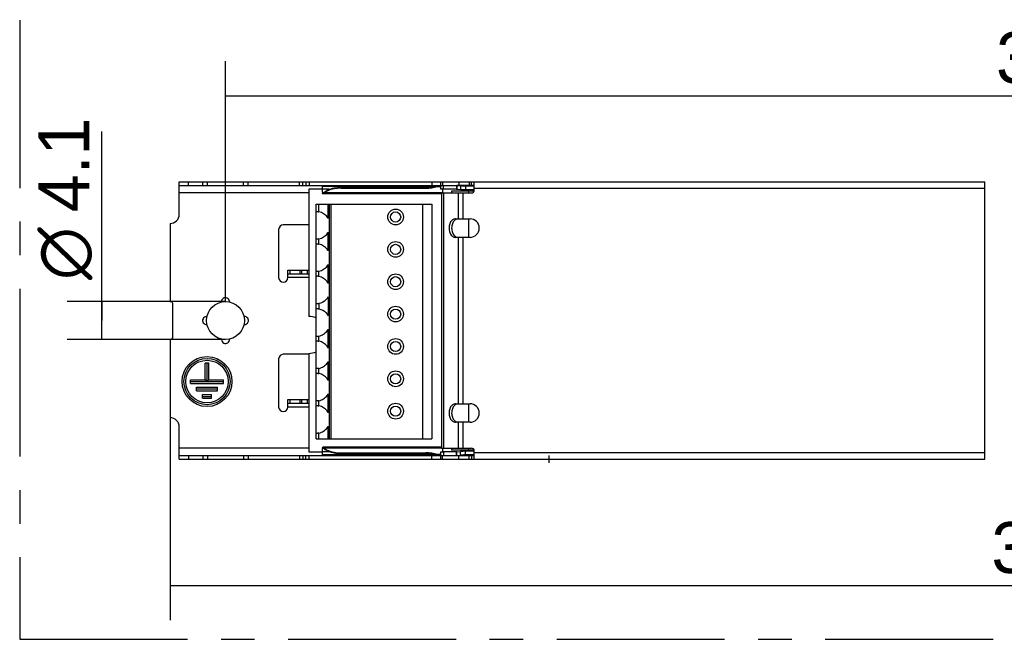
# Model space of a CAD drawing. Header units: millimetres. Extents: x 0 to 210, y 0 to 297.
# Tile 3 of 18: x 51 to 94, y 118 to 145. Entities that reach past the tile are written whole.
import ezdxf
from ezdxf.enums import TextEntityAlignment as Align

# ---------------------------------------------------------------- set-up
doc = ezdxf.new("R2010")
doc.units = ezdxf.units.MM
doc.header["$LTSCALE"] = 19.36
doc.linetypes.add('CENTER', pattern=[0.6, 0.375, -0.075, 0.075, -0.075])
doc.layers.get('0').update_dxf_attribs({"linetype": 'CONTINUOUS'})
doc.layers.add('DEFAULT_1', color=7, linetype='CENTER')
doc.layers.add('Z_DIM_2D', color=7, linetype='CONTINUOUS')
doc.styles.add('TEXTSTYLE_3', font='tridonic-metric-print-light.otf')
doc.styles.add('TEXTSTYLE_4', font='gdt', dxfattribs={"width": 0.7})
doc.dimstyles.new('DIMSTYLE_1', dxfattribs={"dimtxt": 2.2, "dimasz": 3.5, "dimexe": 1.5, "dimexo": 0, "dimgap": 0.55, "dimtad": 1, "dimdec": 4, "dimlfac": 2.5, "dimdsep": 46, "dimtxsty": 'TEXTSTYLE_3', "dimblk": '_FILLED', "dimblk1": '_FILLED', "dimblk2": '_FILLED', "dimcen": 0.09, "dimclrt": 5, "dimadec": 4, "dimazin": 2, "dimtp": 0.5, "dimtm": 0.5, "dimtfac": 1, "dimtdec": 4, "dimtofl": 0, "dimtmove": 0, "dimatfit": 3, "dimldrblk": '_FILLED', "dimfxl": 1, "dimtolj": 1, "dimarcsym": 0})
doc.dimstyles.new('DIMSTYLE_2', dxfattribs={"dimtxt": 2.2, "dimasz": 3.5, "dimexe": 1.5, "dimexo": 0, "dimgap": 0.55, "dimtad": 1, "dimdec": 4, "dimlfac": 2.5, "dimdsep": 46, "dimtxsty": 'TEXTSTYLE_3', "dimblk": '_FILLED', "dimblk1": '_FILLED', "dimblk2": '_FILLED', "dimcen": 0.09, "dimclrt": 5, "dimadec": 4, "dimazin": 2, "dimtp": 0.1, "dimtm": 0.1, "dimtfac": 1, "dimtdec": 4, "dimtofl": 0, "dimtmove": 0, "dimatfit": 3, "dimldrblk": '_FILLED', "dimfxl": 1, "dimtolj": 1, "dimarcsym": 0})

# ---------------------------------------------------------------- blocks, each defined once
blk = doc.blocks.new('*D0')
at = {"layer": 'Z_DIM_2D', "color": 2, "linetype": 'CONTINUOUS'}
for p, q in [((57.47, 127.334), (57.47, 118.565)), ((133.447, 127.334), (133.447, 118.565)), ((57.47, 120.065), (95.459, 120.065)), ((133.447, 120.065), (95.459, 120.065))]:
    blk.add_line(p, q, dxfattribs=at)
at = {"layer": 'Z_DIM_2D', "color": 5, "linetype": 'CONTINUOUS', "style": 'TEXTSTYLE_3'}
blk.add_text('360', height=2.2, dxfattribs=at).set_placement((95.459, 120.615), align=Align.CENTER)
blk = doc.blocks.new('_FILLED')
at = {"color": 0, "linetype": 'BYBLOCK'}
blk.add_solid([(0, 0), (-1, 0.125), (-1, -0.125)], dxfattribs=at)
blk = doc.blocks.new('_NONE')
blk = doc.blocks.new('*D1')
at = {"layer": 'Z_DIM_2D', "color": 2, "linetype": 'CONTINUOUS'}
for p, q in [((54.525, 131.534), (54.525, 139.716)), ((59.87, 132.354), (53.025, 132.354)), ((54.525, 132.354), (54.525, 131.534)), ((54.525, 130.714), (54.525, 131.534)), ((59.87, 130.714), (53.025, 130.714))]:
    blk.add_line(p, q, dxfattribs=at)
at = {"layer": 'Z_DIM_2D', "color": 5, "linetype": 'CONTINUOUS'}
for s, style, p in [('4.1', 'TEXTSTYLE_3', (53.975, 136.224)), ('n', 'TEXTSTYLE_4', (53.975, 133.291))]:
    blk.add_text(s, height=2.2, rotation=90, dxfattribs=dict(at, style=style)).set_placement(p)
blk = doc.blocks.new('*D2')
at = {"layer": 'Z_DIM_2D', "color": 2, "linetype": 'CONTINUOUS'}
for p, q in [((59.87, 132.354), (59.87, 142.762)), ((131.447, 132.354), (131.447, 142.762)), ((59.87, 141.262), (95.659, 141.262)), ((131.447, 141.262), (95.659, 141.262))]:
    blk.add_line(p, q, dxfattribs=at)
at = {"layer": 'Z_DIM_2D', "color": 5, "linetype": 'CONTINUOUS', "style": 'TEXTSTYLE_3'}
blk.add_text('350', height=2.2, dxfattribs=at).set_placement((95.659, 141.812), align=Align.CENTER)

msp = doc.modelspace()

# ---------------------------------------------------------------- linework, layer by layer
at = {"color": 7, "linetype": 'CONTINUOUS'}
for p, q in [((57.87041, 136.133984), (57.87041, 137.533984)), ((57.87041, 137.533984), (92.718473, 137.533984)), ((57.87041, 137.373984), (69.021567, 137.373984)), ((63.47041, 137.213984), (63.47041, 131.713984)), ((64.07041, 137.213984), (63.47041, 137.213984)), ((64.07041, 137.085601), (64.07041, 137.373984)), ((64.794425, 137.293215), (64.87041, 137.294827)), ((64.87041, 137.258962), (64.794425, 137.25735)), ((64.87041, 137.294827), (68.541429, 137.294827)), ((64.87041, 137.258962), (68.541429, 137.258962)), ((68.541429, 137.294827), (68.606067, 137.295995)), ((68.541429, 137.258962), (68.606067, 137.260129)), ((68.968417, 137.349505), (69.021567, 137.365715)), ((68.968417, 137.31364), (69.021567, 137.329849)), ((69.021567, 137.365715), (69.027476, 137.368232)), ((69.021567, 137.365715), (69.021567, 137.329849)), ((69.049862, 137.373755), (69.055157, 137.373984)), ((69.049867, 137.333869), (69.055157, 137.333984)), ((69.055157, 137.373984), (69.055157, 137.333984)), ((69.055157, 137.373984), (69.872157, 137.373984)), ((69.055157, 137.333984), (69.19041, 137.333984)), ((69.19041, 137.213984), (69.19041, 137.533984)), ((69.27041, 137.213984), (69.19041, 137.213984)), ((69.27041, 137.053984), (69.27041, 137.219984)), ((69.649956, 137.219984), (69.27041, 137.219984)), ((69.649956, 137.213984), (69.649956, 137.219984)), ((69.878861, 137.213984), (69.649956, 137.213984)), ((69.861083, 137.373984), (69.861083, 137.213984)), ((69.875898, 137.373138), (69.878861, 137.372766)), ((70.63041, 137.373984), (69.878861, 137.373984)), ((69.878861, 137.372766), (69.878861, 137.213375)), ((69.878861, 137.372766), (70.036096, 137.359062)), ((69.878861, 137.213375), (70.036096, 137.199671)), ((70.253069, 137.345613), (70.253069, 137.186221)), ((70.63041, 137.345613), (70.253069, 137.345613)), ((70.63041, 137.186221), (70.253069, 137.186221)), ((70.63041, 137.173984), (70.63041, 137.533984)), ((64.080318, 137.054313), (64.087256, 137.052518)), ((64.088216, 137.012547), (64.087257, 137.012518)), ((69.217268, 137.012518), (64.087499, 137.012518)), ((64.126606, 137.073883), (64.144748, 137.089728)), ((64.144748, 137.089728), (64.180028, 137.119559)), ((64.180028, 137.083693), (64.144748, 137.053862)), ((64.221112, 137.111675), (64.180028, 137.083693)), ((69.217268, 137.053984), (69.217268, 126.013984)), ((69.217268, 137.053984), (70.51041, 137.053984)), ((69.649956, 137.133984), (69.649956, 137.053984)), ((70.623547, 137.133984), (69.649956, 137.133984)), ((70.379337, 137.133984), (70.379337, 137.053984)), ((63.790095, 136.573921), (68.790095, 136.574091)), ((63.790442, 126.413921), (63.790095, 136.573921)), ((64.350095, 136.57394), (64.350442, 126.41394)), ((68.790095, 136.574091), (68.790442, 126.414091)), ((69.822126, 135.933984), (70.45041, 135.933984)), ((69.900927, 135.930993), (69.867574, 135.92236)), ((70.379337, 135.933984), (70.379337, 135.133984)), ((57.47041, 135.733984), (57.47041, 132.353984)), ((62.17041, 135.473984), (62.17041, 133.393984)), ((63.47041, 135.673984), (62.37041, 135.673984)), ((70.45041, 135.133984), (69.822126, 135.133984)), ((69.867574, 135.145607), (69.900927, 135.136974)), ((62.57041, 133.393984), (62.57041, 133.713984)), ((62.57041, 133.713984), (63.47041, 133.713984)), ((62.57041, 133.553984), (63.47041, 133.553984)), ((63.41041, 133.713984), (63.41041, 133.553984)), ((57.47041, 132.353984), (57.51041, 132.353984)), ((57.59041, 130.793984), (57.59041, 132.273984)), ((60.041651, 132.360201), (60.04085, 132.336075)), ((63.810443, 132.052663), (63.826177, 132.053922)), ((59.044192, 131.705224), (59.068319, 131.704423)), ((60.696628, 131.362743), (60.672501, 131.363544)), ((57.47041, 130.713984), (57.47041, 127.333984)), ((57.47041, 130.713984), (57.51041, 130.713984)), ((59.69917, 130.707766), (59.699971, 130.731892)), ((63.47041, 130.073984), (62.37041, 130.073984)), ((63.47041, 130.113984), (63.47041, 125.853984)), ((58.99041, 128.973984), (58.99041, 129.693984)), ((59.15041, 129.693984), (58.99041, 129.693984)), ((59.07041, 128.893984), (59.07041, 129.693984)), ((59.15041, 128.973984), (59.15041, 129.693984)), ((62.17041, 129.873984), (62.17041, 127.793984)), ((58.35041, 128.813984), (58.35041, 128.973984)), ((58.35041, 128.973984), (58.99041, 128.973984)), ((58.35041, 128.893984), (59.79041, 128.893984)), ((58.35041, 128.813984), (59.79041, 128.813984)), ((58.61041, 128.493984), (58.61041, 128.653984)), ((58.61041, 128.653984), (59.53041, 128.653984)), ((59.07041, 128.893984), (58.99041, 128.973984)), ((59.15041, 128.973984), (59.07041, 128.893984)), ((59.15041, 128.973984), (59.79041, 128.973984)), ((59.53041, 128.493984), (59.53041, 128.653984)), ((59.79041, 128.813984), (59.79041, 128.973984)), ((58.61041, 128.573984), (59.53041, 128.573984)), ((58.61041, 128.493984), (59.53041, 128.493984)), ((58.87041, 128.173984), (58.87041, 128.333984)), ((58.87041, 128.333984), (59.27041, 128.333984)), ((58.87041, 128.253984), (59.27041, 128.253984)), ((59.27041, 128.173984), (59.27041, 128.333984)), ((58.87041, 128.173984), (59.27041, 128.173984)), ((62.57041, 127.793984), (62.57041, 128.113984)), ((62.57041, 128.113984), (63.47041, 128.113984)), ((62.57041, 127.953984), (63.47041, 127.953984)), ((63.41041, 128.113984), (63.41041, 127.953984)), ((69.822126, 127.933984), (70.45041, 127.933984)), ((69.900927, 127.930993), (69.867574, 127.92236)), ((70.379337, 127.933984), (70.379337, 127.133984)), ((57.87041, 125.533984), (57.87041, 126.933984)), ((70.45041, 127.133984), (69.822126, 127.133984)), ((69.867574, 127.145607), (69.900927, 127.136974)), ((63.790442, 126.413921), (68.790442, 126.414091)), ((57.87041, 125.693984), (69.021567, 125.693984)), ((63.47041, 125.853984), (64.07041, 125.853984)), ((64.071489, 125.997013), (64.07041, 125.982366)), ((64.07041, 125.695097), (64.07041, 125.982366)), ((64.080359, 126.053482), (64.087257, 126.055449)), ((64.088153, 126.015426), (64.087256, 126.015449)), ((69.217268, 126.055449), (64.087499, 126.055449)), ((64.126659, 126.031657), (64.144748, 126.014105)), ((64.144748, 126.014105), (64.180028, 125.984274)), ((64.180028, 125.948408), (64.144748, 125.978239)), ((64.180028, 125.984274), (64.221112, 125.956292)), ((64.794425, 125.810617), (64.87041, 125.809005)), ((64.87041, 125.77314), (64.794425, 125.774752)), ((64.87041, 125.809005), (68.541429, 125.809005)), ((64.87041, 125.77314), (68.541429, 125.77314)), ((68.606067, 125.807838), (68.541429, 125.809005)), ((68.606067, 125.771972), (68.541429, 125.77314)), ((69.021567, 125.738118), (68.968417, 125.754327)), ((69.021567, 125.702252), (68.968417, 125.718462)), ((69.027477, 125.736859), (69.021567, 125.738118)), ((69.021567, 125.702252), (69.021567, 125.738118)), ((69.027476, 125.699735), (69.021567, 125.702252)), ((69.19041, 125.733984), (69.055157, 125.733984)), ((69.055157, 125.693984), (69.055157, 125.733984)), ((69.055157, 125.693984), (69.872157, 125.693984)), ((69.19041, 125.853984), (69.27041, 125.853984)), ((69.19041, 125.533984), (69.19041, 125.853984)), ((69.217268, 126.013984), (70.51041, 126.013984)), ((69.27041, 125.847983), (69.27041, 126.013984)), ((69.649956, 125.847983), (69.27041, 125.847983)), ((69.649956, 126.013984), (69.649956, 125.933984)), ((70.623547, 125.933984), (69.649956, 125.933984)), ((69.878861, 125.853984), (69.649956, 125.853984)), ((69.649956, 125.853984), (69.649956, 125.847983)), ((69.861083, 125.693984), (69.861083, 125.853984)), ((69.875898, 125.694829), (69.878861, 125.695201)), ((69.878861, 125.854592), (70.036096, 125.868296)), ((69.878861, 125.695201), (69.878861, 125.854592)), ((69.878861, 125.695201), (70.036096, 125.708905)), ((69.878861, 125.693984), (70.63041, 125.693984)), ((70.63041, 125.881746), (70.253069, 125.881746)), ((70.253069, 125.722355), (70.253069, 125.881746)), ((70.63041, 125.722355), (70.253069, 125.722355)), ((70.379337, 126.013984), (70.379337, 125.933984)), ((70.63041, 125.533984), (70.63041, 125.893984)), ((73.87041, 125.373984), (73.87041, 125.693984)), ((57.87041, 125.533984), (92.718473, 125.533984))]:
    msp.add_line(p, q, dxfattribs=at)
at = {"color": 9, "linetype": 'CONTINUOUS'}
for p, q in [((58.27041, 137.373984), (58.27041, 137.533984)), ((58.890614, 137.373984), (58.890614, 137.533984)), ((59.086573, 137.373984), (59.086573, 137.533984)), ((60.654247, 137.373984), (60.654247, 137.533984)), ((60.850206, 137.373984), (60.850206, 137.533984)), ((63.067567, 137.373984), (63.067567, 137.533984)), ((63.208989, 137.373984), (63.208989, 137.533984)), ((63.351832, 137.533984), (63.351832, 137.373984)), ((63.493253, 137.533984), (63.493253, 137.373984)), ((68.925467, 137.338538), (64.07041, 137.338538)), ((64.357658, 137.212023), (64.07041, 137.212023)), ((64.87041, 137.258962), (64.87041, 137.294827)), ((68.541429, 137.294827), (68.541429, 137.258962)), ((68.79041, 137.533984), (68.79041, 137.373984)), ((69.19041, 137.329849), (69.021567, 137.329849)), ((69.260705, 137.533984), (69.260705, 137.373984)), ((69.307567, 137.219984), (69.307567, 137.373984)), ((69.962959, 137.533984), (69.962959, 137.373984)), ((70.036096, 137.359062), (70.036096, 137.199671)), ((70.415507, 137.533984), (70.415507, 137.373984)), ((70.51041, 137.373984), (70.51041, 137.533984)), ((92.718473, 137.253984), (70.63041, 137.253984)), ((63.47041, 137.053984), (57.87041, 137.053984)), ((64.144748, 137.053862), (64.144748, 137.089728)), ((69.217268, 137.053862), (64.144748, 137.053862)), ((69.299278, 137.053984), (69.299278, 126.013984)), ((69.942126, 137.053984), (69.942126, 135.933984)), ((70.140116, 137.053984), (70.140116, 135.933984)), ((63.907264, 136.242375), (63.907253, 136.573925)), ((64.314969, 135.944678), (64.314948, 136.573939)), ((64.430095, 136.573943), (64.430442, 126.413943)), ((68.390095, 136.574078), (68.390442, 126.414078)), ((63.907312, 134.842375), (63.907304, 135.065474)), ((64.315017, 134.544678), (64.314989, 135.363199)), ((69.942126, 135.133984), (69.942126, 127.933984)), ((70.140116, 135.133984), (70.140116, 127.933984)), ((64.315065, 133.144678), (64.315037, 133.963199)), ((63.47041, 133.393984), (62.57041, 133.393984)), ((62.65041, 133.713984), (62.65041, 133.553984)), ((63.088986, 133.713984), (63.088986, 133.553984)), ((63.161491, 133.713984), (63.161491, 133.553984)), ((63.907359, 133.442375), (63.907352, 133.665474)), ((64.315085, 132.563199), (64.315113, 131.744678)), ((63.907399, 132.265474), (63.907407, 132.042375)), ((63.907455, 130.642375), (63.907447, 130.865474)), ((64.31516, 130.344678), (64.315132, 131.163199)), ((64.315208, 128.944678), (64.31518, 129.763199)), ((63.907502, 129.242375), (63.907495, 129.465474)), ((64.315256, 127.544678), (64.315228, 128.363199)), ((63.47041, 127.793984), (62.57041, 127.793984)), ((62.65041, 128.113984), (62.65041, 127.953984)), ((63.088986, 128.113984), (63.088986, 127.953984)), ((63.161491, 128.113984), (63.161491, 127.953984)), ((63.90755, 127.842375), (63.907543, 128.065474)), ((64.315294, 126.413939), (64.315276, 126.963199)), ((69.942126, 127.133984), (69.942126, 126.013984)), ((70.140116, 127.133984), (70.140116, 126.013984)), ((63.907599, 126.413925), (63.90759, 126.665474)), ((63.47041, 126.013984), (57.87041, 126.013984)), ((58.27041, 125.693984), (58.27041, 125.533984)), ((58.890614, 125.693984), (58.890614, 125.533984)), ((59.086573, 125.693984), (59.086573, 125.533984)), ((60.654247, 125.693984), (60.654247, 125.533984)), ((60.850206, 125.693984), (60.850206, 125.533984)), ((63.067567, 125.693984), (63.067567, 125.533984)), ((63.208989, 125.693984), (63.208989, 125.533984)), ((63.351832, 125.533984), (63.351832, 125.693984)), ((63.493253, 125.533984), (63.493253, 125.693984)), ((64.357658, 125.855944), (64.07041, 125.855944)), ((68.925467, 125.729429), (64.07041, 125.729429)), ((64.144748, 126.014105), (64.144748, 125.978239)), ((69.217268, 126.014105), (64.144748, 126.014105)), ((64.87041, 125.809005), (64.87041, 125.77314)), ((68.541429, 125.77314), (68.541429, 125.809005)), ((68.79041, 125.533984), (68.79041, 125.693984)), ((69.19041, 125.738118), (69.021567, 125.738118)), ((69.260705, 125.533984), (69.260705, 125.693984)), ((69.307567, 125.847983), (69.307567, 125.693984)), ((69.962959, 125.533984), (69.962959, 125.693984)), ((70.036096, 125.708905), (70.036096, 125.868296)), ((70.415507, 125.533984), (70.415507, 125.693984)), ((70.51041, 125.693984), (70.51041, 125.533984)), ((92.718473, 125.813984), (70.63041, 125.813984))]:
    msp.add_line(p, q, dxfattribs=at)
at = {"color": 2, "linetype": 'CONTINUOUS'}
msp.add_line((92.718473, 125.533984), (92.718473, 137.533984), dxfattribs=at)
at = {"color": 7, "linetype": 'CONTINUOUS'}
for points in [[(64.180028, 137.119559), (64.221112, 137.147541), (64.268222, 137.173787), (64.320692, 137.197958), (64.378121, 137.219809), (64.439932, 137.239175), (64.505627, 137.255849), (64.57457, 137.269718), (64.646181, 137.280619), (64.71979, 137.288493), (64.794425, 137.293215)], [(64.794425, 137.25735), (64.71979, 137.252627), (64.646181, 137.244753), (64.57457, 137.233852), (64.505627, 137.219984), (64.439932, 137.20331), (64.378121, 137.183943), (64.320692, 137.162092), (64.268222, 137.137921), (64.221112, 137.111675)], [(68.606067, 137.295995), (68.669808, 137.299418), (68.732834, 137.305119), (68.794597, 137.313032), (68.854741, 137.323128), (68.912872, 137.335322), (68.968417, 137.349505)], [(68.606067, 137.260129), (68.669808, 137.263552), (68.732834, 137.269253), (68.794597, 137.277166), (68.854741, 137.287262), (68.912872, 137.299456), (68.968417, 137.31364)], [(69.021567, 137.329849), (69.027477, 137.331108), (69.033262, 137.332142), (69.03892, 137.332949), (69.044455, 137.333525), (69.049867, 137.333869)], [(69.027476, 137.368232), (69.03326, 137.3703), (69.038915, 137.371913), (69.044448, 137.373065), (69.049862, 137.373755)], [(69.861083, 137.373984), (69.864046, 137.37395), (69.867009, 137.373848), (69.869972, 137.373679), (69.872935, 137.373442), (69.875898, 137.373138)], [(69.861083, 137.213984), (69.864046, 137.213967), (69.867009, 137.213916), (69.869972, 137.213831), (69.872935, 137.213713), (69.875898, 137.213561), (69.878861, 137.213375)], [(70.253069, 137.345613), (70.213448, 137.347406), (70.17515, 137.349382), (70.138119, 137.351545), (70.102525, 137.353884), (70.068536, 137.356388), (70.036096, 137.359062)], [(70.253069, 137.186221), (70.213448, 137.188015), (70.17515, 137.189991), (70.138119, 137.192154), (70.102525, 137.194493), (70.068536, 137.196997), (70.036096, 137.199671)], [(64.07041, 137.085601), (64.071489, 137.070954), (64.074806, 137.060477), (64.080318, 137.054313)], [(64.087257, 137.012518), (64.080359, 137.014485), (64.074825, 137.021322), (64.071495, 137.032969), (64.07041, 137.049277)], [(64.087256, 137.052518), (64.088153, 137.052541), (64.098372, 137.055215), (64.111126, 137.062344), (64.126606, 137.073883)], [(64.144748, 137.053862), (64.126659, 137.03631), (64.111207, 137.023496), (64.098452, 137.015552), (64.088216, 137.012547)], [(63.790107, 136.230591), (63.79108, 136.237883), (63.79404, 136.243802), (63.799062, 136.248338), (63.806129, 136.251522), (63.815132, 136.253387), (63.826034, 136.253922)], [(63.826034, 136.253922), (63.833565, 136.253717), (63.841977, 136.253105), (63.851366, 136.252067), (63.861576, 136.250659)], [(63.861576, 136.250659), (63.872463, 136.248902), (63.883852, 136.246887), (63.895452, 136.244724), (63.907264, 136.242375)], [(64.314969, 135.944678), (64.291692, 135.983515), (64.264552, 136.021236), (64.233612, 136.058058), (64.198686, 136.093329), (64.159566, 136.126685), (64.11638, 136.157467), (64.068954, 136.185142), (64.017977, 136.208974), (63.964159, 136.227938), (63.907264, 136.242375)], [(69.822126, 135.933984), (69.78779, 135.930993), (69.754437, 135.92236), (69.721836, 135.90796), (69.690682, 135.888166), (69.661466, 135.863151), (69.634566, 135.833388), (69.610432, 135.799212), (69.589351, 135.761209), (69.571701, 135.719858), (69.557663, 135.675825), (69.547524, 135.629702), (69.541345, 135.582198), (69.539306, 135.533984), (69.541345, 135.485769), (69.547524, 135.438265), (69.557663, 135.392142), (69.571701, 135.348109), (69.589351, 135.306758), (69.610432, 135.268756), (69.634566, 135.234579), (69.661466, 135.204816), (69.690682, 135.179801), (69.721836, 135.160007), (69.754437, 135.145607), (69.78779, 135.136974), (69.822126, 135.133984)], [(69.867574, 135.92236), (69.834974, 135.90796), (69.803819, 135.888166), (69.774603, 135.863151)], [(69.774603, 135.863151), (69.747704, 135.833388), (69.723569, 135.799212), (69.702488, 135.761209), (69.684838, 135.719858), (69.6708, 135.675825), (69.660661, 135.629702), (69.654483, 135.582198), (69.652443, 135.533984), (69.654483, 135.485769), (69.660661, 135.438265), (69.6708, 135.392142), (69.684838, 135.348109), (69.702488, 135.306758), (69.723569, 135.268756), (69.747704, 135.234579), (69.774603, 135.204816)], [(63.826075, 135.053922), (63.815159, 135.054459), (63.806152, 135.056326), (63.799088, 135.059514), (63.794071, 135.064051), (63.791117, 135.069967), (63.790146, 135.077251)], [(63.860568, 135.057035), (63.847711, 135.055328), (63.836218, 135.0543), (63.826075, 135.053922)], [(63.907304, 135.065474), (63.890373, 135.062136), (63.874791, 135.059333), (63.860568, 135.057035)], [(63.907304, 135.065474), (63.964209, 135.079919), (64.018033, 135.098891), (64.069015, 135.122732), (64.116441, 135.150414), (64.159621, 135.181199), (64.198731, 135.214555), (64.233647, 135.249821), (64.264579, 135.28664), (64.291714, 135.324361), (64.314989, 135.363199)], [(69.774603, 135.204816), (69.803819, 135.179801), (69.834974, 135.160007), (69.867574, 135.145607)], [(63.790155, 134.830591), (63.791127, 134.837883), (63.794087, 134.843802), (63.79911, 134.848338), (63.806177, 134.851522), (63.81518, 134.853387), (63.826082, 134.853922)], [(63.826082, 134.853922), (63.833612, 134.853717), (63.842024, 134.853105), (63.851414, 134.852067), (63.861623, 134.850659)], [(63.861623, 134.850659), (63.872511, 134.848902), (63.883899, 134.846887), (63.8955, 134.844724), (63.907312, 134.842375)], [(64.315017, 134.544678), (64.29174, 134.583515), (64.2646, 134.621236), (64.23366, 134.658058), (64.198734, 134.693329), (64.159614, 134.726685), (64.116427, 134.757467), (64.069002, 134.785142), (64.018025, 134.808974), (63.964207, 134.827938), (63.907312, 134.842375)], [(63.907352, 133.665474), (63.964257, 133.679919), (64.018081, 133.698891), (64.069062, 133.722732), (64.116489, 133.750414), (64.159669, 133.781199), (64.198778, 133.814555), (64.233695, 133.849821), (64.264627, 133.88664), (64.291762, 133.924361), (64.315037, 133.963199)], [(63.826123, 133.653922), (63.815207, 133.654459), (63.8062, 133.656326), (63.799135, 133.659514), (63.794119, 133.664051), (63.791165, 133.669967), (63.790194, 133.677251)], [(63.826364, 133.453922), (63.818542, 133.453662), (63.802748, 133.450248), (63.793255, 133.442654), (63.790202, 133.430591)], [(63.860616, 133.657035), (63.847759, 133.655328), (63.836266, 133.6543), (63.826123, 133.653922)], [(63.907359, 133.442375), (63.870708, 133.449285), (63.841056, 133.453197), (63.826364, 133.453922)], [(63.907352, 133.665474), (63.890421, 133.662136), (63.874839, 133.659333), (63.860616, 133.657035)], [(64.315065, 133.144678), (64.291787, 133.183515), (64.264648, 133.221236), (64.233708, 133.258058), (64.198782, 133.293329), (64.159662, 133.326685), (64.116475, 133.357467), (64.069049, 133.385142), (64.018073, 133.408974), (63.964255, 133.427938), (63.907359, 133.442375)], [(64.315085, 132.563199), (64.268453, 132.491517), (64.212866, 132.428043), (64.147924, 132.372198), (64.074829, 132.325718), (63.994789, 132.290336), (63.907399, 132.265474)], [(63.826171, 132.253922), (63.810375, 132.255207), (63.799138, 132.259523), (63.792449, 132.266871), (63.790242, 132.277251)], [(63.79025, 132.030591), (63.792477, 132.040997), (63.7992, 132.048354), (63.810443, 132.052663)], [(63.860897, 132.257065), (63.842045, 132.254835), (63.826171, 132.253922)], [(63.826177, 132.053922), (63.842239, 132.052978), (63.861191, 132.050739)], [(63.907399, 132.265474), (63.882701, 132.260611), (63.860897, 132.257065)], [(63.861191, 132.050739), (63.882951, 132.047205), (63.907407, 132.042375)], [(63.907407, 132.042375), (63.994902, 132.017468), (64.074992, 131.982062), (64.148066, 131.93558), (64.21296, 131.879753), (64.268513, 131.816311), (64.315113, 131.744678)], [(63.790289, 130.877251), (63.793341, 130.865189), (63.802834, 130.857595), (63.81863, 130.854181), (63.826453, 130.853923)], [(63.826453, 130.853923), (63.841146, 130.854648), (63.870798, 130.858562), (63.907447, 130.865474)], [(63.907447, 130.865474), (63.964401, 130.879944), (64.018216, 130.898907), (64.069115, 130.922706), (64.116427, 130.950313), (64.159474, 130.980961), (64.198497, 131.014204), (64.233471, 131.049479), (64.264513, 131.08637), (64.291747, 131.124202), (64.315132, 131.163199)], [(63.790298, 130.630591), (63.791271, 130.637883), (63.794231, 130.643803), (63.799255, 130.648339), (63.806323, 130.651523), (63.815326, 130.653388), (63.826225, 130.653922)], [(63.826225, 130.653922), (63.836355, 130.653547), (63.847857, 130.652518), (63.860774, 130.650801)], [(63.860774, 130.650801), (63.875054, 130.648495), (63.890615, 130.645697), (63.907455, 130.642375)], [(64.31516, 130.344678), (64.291774, 130.383672), (64.264537, 130.421502), (64.233491, 130.458393), (64.198512, 130.493668), (64.159481, 130.526912), (64.116427, 130.55756), (64.069112, 130.585162), (64.018213, 130.608956), (63.964402, 130.627913), (63.907455, 130.642375)], [(63.907495, 129.465474), (63.964449, 129.479944), (64.018263, 129.498907), (64.069163, 129.522706), (64.116475, 129.550313), (64.159522, 129.580961), (64.198545, 129.614204), (64.233518, 129.649479), (64.26456, 129.68637), (64.291795, 129.724202), (64.31518, 129.763199)], [(63.826266, 129.453922), (63.815351, 129.454459), (63.806343, 129.456326), (63.799278, 129.459514), (63.794262, 129.464052), (63.791308, 129.469967), (63.790337, 129.477251)], [(63.790346, 129.230591), (63.791318, 129.237883), (63.794279, 129.243803), (63.799303, 129.248339), (63.806371, 129.251523), (63.815374, 129.253388), (63.826273, 129.253922)], [(63.860763, 129.457035), (63.847905, 129.455329), (63.83641, 129.454301), (63.826266, 129.453922)], [(63.826273, 129.253922), (63.836402, 129.253547), (63.847905, 129.252518), (63.860822, 129.250801)], [(63.907495, 129.465474), (63.890567, 129.462137), (63.874986, 129.459334), (63.860763, 129.457035)], [(63.860822, 129.250801), (63.875102, 129.248495), (63.890663, 129.245697), (63.907502, 129.242375)], [(64.315208, 128.944678), (64.291822, 128.983672), (64.264585, 129.021502), (64.233539, 129.058393), (64.19856, 129.093668), (64.159529, 129.126912), (64.116475, 129.15756), (64.06916, 129.185162), (64.01826, 129.208956), (63.964449, 129.227913), (63.907502, 129.242375)], [(63.907543, 128.065474), (63.964496, 128.079944), (64.018311, 128.098907), (64.069211, 128.122706), (64.116523, 128.150313), (64.15957, 128.180961), (64.198592, 128.214204), (64.233566, 128.249479), (64.264608, 128.28637), (64.291843, 128.324202), (64.315228, 128.363199)], [(63.826314, 128.053922), (63.815398, 128.054459), (63.806391, 128.056326), (63.799326, 128.059514), (63.794309, 128.064052), (63.791355, 128.069967), (63.790385, 128.077251)], [(63.790393, 127.830591), (63.791366, 127.837883), (63.794327, 127.843803), (63.79935, 127.848339), (63.806419, 127.851523), (63.815422, 127.853388), (63.826321, 127.853922)], [(63.860811, 128.057035), (63.847953, 128.055329), (63.836458, 128.054301), (63.826314, 128.053922)], [(63.826321, 127.853922), (63.83645, 127.853547), (63.847953, 127.852518), (63.86087, 127.850801)], [(63.907543, 128.065474), (63.890615, 128.062137), (63.875034, 128.059334), (63.860811, 128.057035)], [(63.86087, 127.850801), (63.87515, 127.848495), (63.890711, 127.845697), (63.90755, 127.842375)], [(64.315256, 127.544678), (64.291869, 127.583672), (64.264633, 127.621502), (64.233586, 127.658393), (64.198607, 127.693668), (64.159577, 127.726912), (64.116523, 127.75756), (64.069207, 127.785162), (64.018308, 127.808956), (63.964497, 127.827913), (63.90755, 127.842375)], [(69.822126, 127.933984), (69.78779, 127.930993), (69.754437, 127.92236), (69.721836, 127.90796), (69.690682, 127.888166), (69.661466, 127.863151), (69.634566, 127.833388), (69.610432, 127.799212), (69.589351, 127.761209), (69.571701, 127.719858), (69.557663, 127.675825), (69.547524, 127.629702), (69.541345, 127.582198), (69.539306, 127.533984), (69.541345, 127.485769), (69.547524, 127.438265), (69.557663, 127.392142), (69.571701, 127.348109), (69.589351, 127.306758), (69.610432, 127.268756), (69.634566, 127.234579), (69.661466, 127.204816), (69.690682, 127.179801), (69.721836, 127.160007), (69.754437, 127.145607), (69.78779, 127.136974), (69.822126, 127.133984)], [(69.774603, 127.863151), (69.747704, 127.833388), (69.723569, 127.799212), (69.702488, 127.761209), (69.684838, 127.719858), (69.6708, 127.675825), (69.660661, 127.629702), (69.654483, 127.582198), (69.652443, 127.533984), (69.654483, 127.485769), (69.660661, 127.438265), (69.6708, 127.392142), (69.684838, 127.348109), (69.702488, 127.306758), (69.723569, 127.268756), (69.747704, 127.234579), (69.774603, 127.204816)], [(69.867574, 127.92236), (69.834974, 127.90796), (69.803819, 127.888166), (69.774603, 127.863151)], [(63.90759, 126.665474), (63.964544, 126.679944), (64.018359, 126.698907), (64.069258, 126.722706), (64.116571, 126.750313), (64.159618, 126.780961), (64.19864, 126.814204), (64.233614, 126.849479), (64.264656, 126.88637), (64.29189, 126.924202), (64.315276, 126.963199)], [(69.774603, 127.204816), (69.803819, 127.179801), (69.834974, 127.160007), (69.867574, 127.145607)], [(63.826361, 126.653922), (63.815446, 126.654459), (63.806439, 126.656326), (63.799374, 126.659514), (63.794357, 126.664052), (63.791403, 126.669967), (63.790433, 126.677251)], [(63.860859, 126.657035), (63.848, 126.655329), (63.836506, 126.654301), (63.826361, 126.653922)], [(63.90759, 126.665474), (63.890663, 126.662137), (63.875082, 126.659334), (63.860859, 126.657035)], [(64.07041, 126.01869), (64.071495, 126.034998), (64.074825, 126.046645), (64.080359, 126.053482)], [(64.087256, 126.015449), (64.080318, 126.013654), (64.074806, 126.00749), (64.071489, 125.997013)], [(64.087257, 126.055449), (64.088216, 126.05542), (64.098452, 126.052415), (64.111207, 126.044471), (64.126659, 126.031657)], [(64.111126, 126.005623), (64.098372, 126.012752), (64.088153, 126.015426)], [(64.144748, 125.978239), (64.126606, 125.994084), (64.111126, 126.005623)], [(64.794425, 125.774752), (64.71979, 125.779474), (64.646181, 125.787349), (64.57457, 125.798249), (64.505627, 125.812118), (64.439932, 125.828792), (64.378121, 125.848158), (64.320692, 125.870009), (64.268222, 125.89418), (64.221112, 125.920426), (64.180028, 125.948408)], [(64.221112, 125.956292), (64.268222, 125.930046), (64.320692, 125.905875), (64.378121, 125.884024), (64.439932, 125.864658), (64.505627, 125.847983), (64.57457, 125.834115), (64.646181, 125.823214), (64.71979, 125.81534), (64.794425, 125.810617)], [(68.968417, 125.754327), (68.912872, 125.768511), (68.854741, 125.780705), (68.794597, 125.790801), (68.732834, 125.798714), (68.669808, 125.804415), (68.606067, 125.807838)], [(68.968417, 125.718462), (68.912872, 125.732645), (68.854741, 125.744839), (68.794597, 125.754935), (68.732834, 125.762849), (68.669808, 125.768549), (68.606067, 125.771972)], [(69.055157, 125.693984), (69.049862, 125.694213), (69.044448, 125.694902), (69.038915, 125.696054), (69.03326, 125.697667), (69.027476, 125.699735)], [(69.055157, 125.733984), (69.049867, 125.734098), (69.044455, 125.734442), (69.03892, 125.735018), (69.033261, 125.735825), (69.027477, 125.736859)], [(69.861083, 125.853984), (69.864046, 125.854), (69.867009, 125.854051), (69.869972, 125.854136), (69.872935, 125.854254), (69.875898, 125.854406), (69.878861, 125.854592)], [(69.861083, 125.693984), (69.864046, 125.694017), (69.867009, 125.694119), (69.869972, 125.694288), (69.872935, 125.694525), (69.875898, 125.694829)], [(70.253069, 125.881746), (70.213448, 125.879952), (70.17515, 125.877976), (70.138119, 125.875813), (70.102525, 125.873474), (70.068536, 125.87097), (70.036096, 125.868296)], [(70.253069, 125.722355), (70.213448, 125.720561), (70.17515, 125.718585), (70.138119, 125.716422), (70.102525, 125.714083), (70.068536, 125.711579), (70.036096, 125.708905)]]:
    msp.add_lwpolyline(points, dxfattribs=at)
for centre, radius in [((67.230114, 136.014038), 0.34), ((67.230114, 136.014038), 0.22), ((67.230162, 134.614038), 0.34), ((67.230162, 134.614038), 0.22), ((67.23021, 133.214038), 0.34), ((67.23021, 133.214038), 0.22), ((59.87041, 131.533984), 0.82), ((67.230257, 131.814038), 0.34), ((67.230257, 131.814038), 0.22), ((67.230305, 130.414038), 0.34), ((67.230305, 130.414038), 0.22), ((59.07041, 128.893984), 1.08), ((59.07041, 128.893984), 1), ((59.07041, 128.893984), 0.92), ((67.230353, 129.014038), 0.34), ((67.230353, 129.014038), 0.22), ((67.230401, 127.614038), 0.34), ((67.230401, 127.614038), 0.22)]:
    msp.add_circle(centre, radius, dxfattribs=at)
for centre, radius, start, end in [((70.51041, 137.173984), 0.12, 270, 360), ((57.47041, 136.133984), 0.4, 270, 360), ((70.45041, 135.533984), 0.4, 270, 90), ((62.37041, 135.473984), 0.2, 90, 180), ((62.37041, 133.393984), 0.2, 180, 360), ((59.87041, 132.353984), 0.171378, 2.0794872, 185.9982815), ((57.51041, 132.273984), 0.08, 0, 90), ((59.05041, 131.533984), 0.171378, 92.0794872, 275.9982815), ((60.69041, 131.533984), 0.171378, 272.0794872, 95.9982815), ((63.47041, 130.913984), 0.8, 66.4298803, 90), ((57.51041, 130.793984), 0.08, 270, 360), ((59.87041, 130.713984), 0.171378, 182.0794872, 5.9982815), ((62.37041, 129.873984), 0.2, 90, 180), ((63.47041, 130.913984), 0.8, 270, 293.8346519), ((62.37041, 127.793984), 0.2, 180, 360), ((70.45041, 127.533984), 0.4, 270, 90), ((57.47041, 126.933984), 0.4, 0, 90), ((70.51041, 125.893984), 0.12, 0, 90)]:
    msp.add_arc(centre, radius, start, end, dxfattribs=at)
at = {"layer": 'DEFAULT_1', "color": 5, "linetype": 'CENTER'}
for p, q in [((50.967141, 167.757403), (50.967141, 117.743956)), ((50.967141, 117.743956), (150.98209, 117.743956))]:
    msp.add_line(p, q, dxfattribs=at)

# ---------------------------------------------------------------- dimensions: what is measured, and where the dimension line sits
at = {"layer": 'Z_DIM_2D', "color": 2, "linetype": 'CONTINUOUS'}
for base, p1, p2, text, picture, middle in [((131.447496, 141.261665), (59.87041, 132.353984), (131.447496, 132.353984), '349', '*D2', (95.632651, 141.261665)), ((133.447496, 120.065031), (57.47041, 127.333984), (133.447496, 127.333984), '360', '*D0', (95.430859, 120.065031))]:
    dim = msp.add_linear_dim(base=base, p1=p1, p2=p2, text=text, dimstyle='DIMSTYLE_1', override={"dimblk1": 'NONE', "dimblk2": 'NONE', "dimsah": 1}, dxfattribs=at)
    dim.commit()
    dim.dimension.update_dxf_attribs({"geometry": picture, "text_midpoint": middle, "dimtype": 160})
dim = msp.add_linear_dim(base=(54.524982, 130.713984), p1=(59.87041, 132.353984), p2=(59.87041, 130.713984), angle=270, text='%%c<>', dimstyle='DIMSTYLE_2', override={"dimblk1": 'NONE', "dimblk2": 'NONE', "dimsah": 1}, dxfattribs=at)
dim.commit()
dim.dimension.update_dxf_attribs({"geometry": '*D1', "text_midpoint": (54.524982, 136.503478), "dimtype": 160})

doc.saveas('drawing.dxf')
